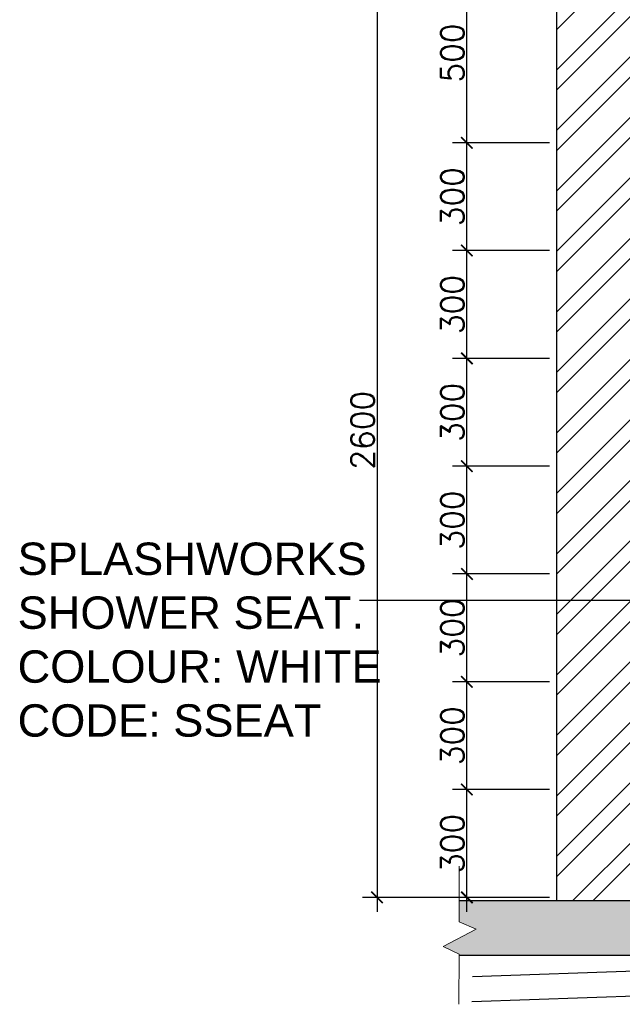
# Model space of a CAD drawing. Header units: millimetres. Extents: x -115474967 to 444143, y -74377 to 241828222.
# Tile 186 of 256: x -92352 to -90675, y 249448 to 252188. Entities that reach past the tile are written whole.
import ezdxf

# ---------------------------------------------------------------- set-up
doc = ezdxf.new("R2010")
doc.units = ezdxf.units.MM
doc.header["$MEASUREMENT"] = 0
for name, color, linetype in [('$0$FURNISH_', 7, 'Continuous'), ('0-HACH', 9, 'Continuous'), ('00-2 Walls', 4, 'Continuous'), ('00-6 H-Brickwork', 9, 'Continuous'), ('01-1 Notes', 7, 'Continuous'), ('DIMS-20', 9, 'Continuous'), ('STRU-CONC', 3, 'Continuous'), ('TEXT-20', 2, 'Continuous')]:
    doc.layers.add(name, color=color, linetype=linetype)
doc.layers.add('0-GEN-GENERAL', color=7, linetype='Continuous', lineweight=25)
doc.styles.add('ARIAL', font='arial.ttf')
doc.styles.add('DIMS', font='simplex.shx')
doc.dimstyles.new('DIM-20', dxfattribs={"dimscale": 4, "dimtxt": 10, "dimasz": 8, "dimexe": 10, "dimexo": 5, "dimgap": 4, "dimtad": 1, "dimdec": 0, "dimrnd": 5, "dimdsep": 46, "dimtxsty": 'DIMS', "dimblk": 'ARCHTICK', "dimcen": 25, "dimdle": 10, "dimclrd": 9, "dimclre": 9, "dimclrt": 4, "dimadec": 0, "dimazin": 0, "dimtfac": 1, "dimtdec": 0, "dimtmove": 2, "dimatfit": 2, "dimfxl": 1, "dimtolj": 1, "dimtzin": 0, "dimarcsym": 0})

# ---------------------------------------------------------------- blocks, each defined once
blk = doc.blocks.new('_ArchTick')
at = {"color": 0, "linetype": 'ByBlock', "const_width": 0.15}
blk.add_lwpolyline([(-0.5, -0.5), (0.5, 0.5)], dxfattribs=at)
blk = doc.blocks.new('*D238')
at = {"layer": 'Defpoints', "color": 0, "transparency": 16777216}
for p in [(-91107.7, 250045.8), (-90857.7, 250045.8), (-90857.7, 249745.8)]:
    blk.add_point(p, dxfattribs=at)
at = {"layer": 'DIMS-20', "color": 9, "lineweight": -2, "transparency": 16777216}
for p, q in [((-91107.7, 249705.8), (-91107.7, 250085.8)), ((-90877.7, 250045.8), (-91147.7, 250045.8)), ((-90877.7, 249745.8), (-91147.7, 249745.8))]:
    blk.add_line(p, q, dxfattribs=at)
at = {"layer": 'DIMS-20', "color": 9, "lineweight": -2, "transparency": 16777216, "xscale": 32, "yscale": 32, "zscale": 32}
for p, rotation in [((-91107.7, 250045.8), 90), ((-91107.7, 249745.8), 270)]:
    blk.add_blockref('_ArchTick', p, dxfattribs=dict(at, rotation=rotation))
at = {"layer": 'DIMS-20', "color": 4, "transparency": 16777216, "insert": (-91147.7, 249895.8), "char_height": 64, "attachment_point": 5, "rotation": 90, "style": 'DIMS'}
blk.add_mtext('\\A1;300', dxfattribs=at)
blk = doc.blocks.new('*D239')
at = {"layer": 'Defpoints', "color": 0, "transparency": 16777216}
for p in [(-91107.7, 250345.8), (-90857.7, 250345.8), (-90857.7, 250045.8)]:
    blk.add_point(p, dxfattribs=at)
at = {"layer": 'DIMS-20', "color": 9, "lineweight": -2, "transparency": 16777216}
for p, q in [((-91107.7, 250005.8), (-91107.7, 250385.8)), ((-90877.7, 250345.8), (-91147.7, 250345.8)), ((-90877.7, 250045.8), (-91147.7, 250045.8))]:
    blk.add_line(p, q, dxfattribs=at)
at = {"layer": 'DIMS-20', "color": 9, "lineweight": -2, "transparency": 16777216, "xscale": 32, "yscale": 32, "zscale": 32}
for p, rotation in [((-91107.7, 250345.8), 90), ((-91107.7, 250045.8), 270)]:
    blk.add_blockref('_ArchTick', p, dxfattribs=dict(at, rotation=rotation))
at = {"layer": 'DIMS-20', "color": 4, "transparency": 16777216, "insert": (-91147.7, 250195.8), "char_height": 64, "attachment_point": 5, "rotation": 90, "style": 'DIMS'}
blk.add_mtext('\\A1;300', dxfattribs=at)
blk = doc.blocks.new('*D240')
at = {"layer": 'Defpoints', "color": 0, "transparency": 16777216}
for p in [(-91107.7, 250645.8), (-90857.7, 250645.8), (-90857.7, 250345.8)]:
    blk.add_point(p, dxfattribs=at)
at = {"layer": 'DIMS-20', "color": 9, "lineweight": -2, "transparency": 16777216}
for p, q in [((-91107.7, 250305.8), (-91107.7, 250685.8)), ((-90877.7, 250645.8), (-91147.7, 250645.8)), ((-90877.7, 250345.8), (-91147.7, 250345.8))]:
    blk.add_line(p, q, dxfattribs=at)
at = {"layer": 'DIMS-20', "color": 9, "lineweight": -2, "transparency": 16777216, "xscale": 32, "yscale": 32, "zscale": 32}
for p, rotation in [((-91107.7, 250645.8), 90), ((-91107.7, 250345.8), 270)]:
    blk.add_blockref('_ArchTick', p, dxfattribs=dict(at, rotation=rotation))
at = {"layer": 'DIMS-20', "color": 4, "transparency": 16777216, "insert": (-91147.7, 250495.8), "char_height": 64, "attachment_point": 5, "rotation": 90, "style": 'DIMS'}
blk.add_mtext('\\A1;300', dxfattribs=at)
blk = doc.blocks.new('*D252')
at = {"layer": 'Defpoints', "color": 0, "transparency": 16777216}
for p in [(-91107.7, 250945.8), (-90857.7, 250945.8), (-90857.7, 250645.8)]:
    blk.add_point(p, dxfattribs=at)
at = {"layer": 'DIMS-20', "color": 9, "lineweight": -2, "transparency": 16777216}
for p, q in [((-91107.7, 250605.8), (-91107.7, 250985.8)), ((-90877.7, 250945.8), (-91147.7, 250945.8)), ((-90877.7, 250645.8), (-91147.7, 250645.8))]:
    blk.add_line(p, q, dxfattribs=at)
at = {"layer": 'DIMS-20', "color": 9, "lineweight": -2, "transparency": 16777216, "xscale": 32, "yscale": 32, "zscale": 32}
for p, rotation in [((-91107.7, 250945.8), 90), ((-91107.7, 250645.8), 270)]:
    blk.add_blockref('_ArchTick', p, dxfattribs=dict(at, rotation=rotation))
at = {"layer": 'DIMS-20', "color": 4, "transparency": 16777216, "insert": (-91147.7, 250795.8), "char_height": 64, "attachment_point": 5, "rotation": 90, "style": 'DIMS'}
blk.add_mtext('\\A1;300', dxfattribs=at)
blk = doc.blocks.new('*D253')
at = {"layer": 'Defpoints', "color": 0, "transparency": 16777216}
for p in [(-91107.7, 251245.8), (-90857.7, 251245.8), (-90857.7, 250945.8)]:
    blk.add_point(p, dxfattribs=at)
at = {"layer": 'DIMS-20', "color": 9, "lineweight": -2, "transparency": 16777216}
for p, q in [((-91107.7, 250905.8), (-91107.7, 251285.8)), ((-90877.7, 251245.8), (-91147.7, 251245.8)), ((-90877.7, 250945.8), (-91147.7, 250945.8))]:
    blk.add_line(p, q, dxfattribs=at)
at = {"layer": 'DIMS-20', "color": 9, "lineweight": -2, "transparency": 16777216, "xscale": 32, "yscale": 32, "zscale": 32}
for p, rotation in [((-91107.7, 251245.8), 90), ((-91107.7, 250945.8), 270)]:
    blk.add_blockref('_ArchTick', p, dxfattribs=dict(at, rotation=rotation))
at = {"layer": 'DIMS-20', "color": 4, "transparency": 16777216, "insert": (-91147.7, 251095.8), "char_height": 64, "attachment_point": 5, "rotation": 90, "style": 'DIMS'}
blk.add_mtext('\\A1;300', dxfattribs=at)
blk = doc.blocks.new('*D254')
at = {"layer": 'Defpoints', "color": 0, "transparency": 16777216}
for p in [(-91107.7, 251545.8), (-90857.7, 251545.8), (-90857.7, 251245.8)]:
    blk.add_point(p, dxfattribs=at)
at = {"layer": 'DIMS-20', "color": 9, "lineweight": -2, "transparency": 16777216}
for p, q in [((-91107.7, 251205.8), (-91107.7, 251585.8)), ((-90877.7, 251545.8), (-91147.7, 251545.8)), ((-90877.7, 251245.8), (-91147.7, 251245.8))]:
    blk.add_line(p, q, dxfattribs=at)
at = {"layer": 'DIMS-20', "color": 9, "lineweight": -2, "transparency": 16777216, "xscale": 32, "yscale": 32, "zscale": 32}
for p, rotation in [((-91107.7, 251545.8), 90), ((-91107.7, 251245.8), 270)]:
    blk.add_blockref('_ArchTick', p, dxfattribs=dict(at, rotation=rotation))
at = {"layer": 'DIMS-20', "color": 4, "transparency": 16777216, "insert": (-91147.7, 251395.8), "char_height": 64, "attachment_point": 5, "rotation": 90, "style": 'DIMS'}
blk.add_mtext('\\A1;300', dxfattribs=at)
blk = doc.blocks.new('*D255')
at = {"layer": 'Defpoints', "color": 0, "transparency": 16777216}
for p in [(-91107.7, 251845.8), (-90857.7, 251845.8), (-90857.7, 251545.8)]:
    blk.add_point(p, dxfattribs=at)
at = {"layer": 'DIMS-20', "color": 9, "lineweight": -2, "transparency": 16777216}
for p, q in [((-91107.7, 251505.8), (-91107.7, 251885.8)), ((-90877.7, 251845.8), (-91147.7, 251845.8)), ((-90877.7, 251545.8), (-91147.7, 251545.8))]:
    blk.add_line(p, q, dxfattribs=at)
at = {"layer": 'DIMS-20', "color": 9, "lineweight": -2, "transparency": 16777216, "xscale": 32, "yscale": 32, "zscale": 32}
for p, rotation in [((-91107.7, 251845.8), 90), ((-91107.7, 251545.8), 270)]:
    blk.add_blockref('_ArchTick', p, dxfattribs=dict(at, rotation=rotation))
at = {"layer": 'DIMS-20', "color": 4, "transparency": 16777216, "insert": (-91147.7, 251695.8), "char_height": 64, "attachment_point": 5, "rotation": 90, "style": 'DIMS'}
blk.add_mtext('\\A1;300', dxfattribs=at)
blk = doc.blocks.new('*D256')
at = {"layer": 'Defpoints', "color": 0, "transparency": 16777216}
for p in [(-91107.7, 252345.8), (-90857.7, 252345.8), (-90857.7, 251845.8)]:
    blk.add_point(p, dxfattribs=at)
at = {"layer": 'DIMS-20', "color": 9, "lineweight": -2, "transparency": 16777216}
for p, q in [((-91107.7, 251805.8), (-91107.7, 252385.8)), ((-90877.7, 252345.8), (-91147.7, 252345.8)), ((-90877.7, 251845.8), (-91147.7, 251845.8))]:
    blk.add_line(p, q, dxfattribs=at)
at = {"layer": 'DIMS-20', "color": 9, "lineweight": -2, "transparency": 16777216, "xscale": 32, "yscale": 32, "zscale": 32}
for p, rotation in [((-91107.7, 252345.8), 90), ((-91107.7, 251845.8), 270)]:
    blk.add_blockref('_ArchTick', p, dxfattribs=dict(at, rotation=rotation))
at = {"layer": 'DIMS-20', "color": 4, "transparency": 16777216, "insert": (-91147.7, 252095.8), "char_height": 64, "attachment_point": 5, "rotation": 90, "style": 'DIMS'}
blk.add_mtext('\\A1;500', dxfattribs=at)
blk = doc.blocks.new('*D257')
at = {"layer": 'Defpoints', "color": 0, "transparency": 16777216}
for p in [(-91107.7, 252345.8), (-91357.7, 249745.8), (-91107.7, 249745.8)]:
    blk.add_point(p, dxfattribs=at)
at = {"layer": 'DIMS-20', "color": 9, "lineweight": -2, "transparency": 16777216}
for p, q in [((-91357.7, 252385.8), (-91357.7, 249705.8)), ((-91127.7, 252345.8), (-91397.7, 252345.8)), ((-91127.7, 249745.8), (-91397.7, 249745.8))]:
    blk.add_line(p, q, dxfattribs=at)
at = {"layer": 'DIMS-20', "color": 9, "lineweight": -2, "transparency": 16777216, "xscale": 32, "yscale": 32, "zscale": 32}
for p, rotation in [((-91357.7, 252345.8), 90), ((-91357.7, 249745.8), 270)]:
    blk.add_blockref('_ArchTick', p, dxfattribs=dict(at, rotation=rotation))
at = {"layer": 'DIMS-20', "color": 4, "transparency": 16777216, "insert": (-91397.7, 251045.8), "char_height": 64, "attachment_point": 5, "rotation": 90, "style": 'DIMS'}
blk.add_mtext('\\A1;2600', dxfattribs=at)

msp = doc.modelspace()

# ---------------------------------------------------------------- hatches: boundary and pattern name
at = {"layer": '0-HACH'}
h = msp.add_hatch(dxfattribs=at)
h.set_pattern_fill('AR-CONC', color=8, scale=0.8, style=0)
h.set_pattern_definition([(50, (-410254.66, 216931.84), (145.747735, -12.75127), [15.24, -167.64]), (355, (-410254.66, 216931.84), (-28.19474, 152.845476), [12.192, -134.11247]), (100.451445, (-410242.51, 216930.78), (117.553, 140.0942), [12.95201, -142.472196]), (46.1842, (-410254.66, 216972.48), (216.86323, -33.63386), [22.86, -251.46]), (96.63556, (-410236.58, 216969.68), (189.92331, 197.9409), [19.42802, -213.70849]), (351.18415, (-410254.66, 216972.48), (189.9233, 197.9409), [18.28797, -201.16779]), (21, (-410234.34, 216962.32), (121.291513, -81.81216), [15.24, -167.64]), (326, (-410234.34, 216962.32), (49.44162, 147.35037), [12.192, -134.112]), (71.451445, (-410224.23, 216955.5), (170.733135, 65.538215), [12.95201, -142.47195]), (37.5, (-410254.656, 216931.844), (2.470883, 67.644031), [0, -132.4864, 0, -136.144, 0, -134.62]), (7.5, (-410254.656, 216931.844), (53.45573, 80.14446), [0, -77.6224, 0, -129.4384, 0, -51.308]), (327.5, (-410299.97, 216931.844), (108.472476, -4.582995), [0, -50.8, 0, -158.496, 0, -210.312]), (317.5, (-410320.29, 216931.84), (118.503345, 20.341193), [0, -66.04, 0, -105.2576, 0, -149.352])])
h.paths.add_polyline_path([(-87383.66027, 249584.58627), (-87383.65982, 249586.54035), (-87427.82261, 249608.01807), (-87335.98019, 249655.7836), (-87383.63747, 249676.60429), (-87383.64088, 249735.77192), (-91129.56975, 249735.77192), (-91129.56643, 249677.96623), (-91081.90915, 249657.14554), (-91173.75156, 249609.38001), (-91122.77033, 249584.58627)])
at = {"layer": '00-6 H-Brickwork'}
h = msp.add_hatch(dxfattribs=at)
h.set_pattern_fill('ANSI32', color=256, scale=12.5, angle=360)
h.set_pattern_definition([(45, (-212570.45, 146332.55), (-84.1899, 84.1899), []), (45, (-212514.32, 146332.55), (-84.1899, 84.1899), [])])
h.paths.add_polyline_path([(-90627.65359, 252495.73934), (-90690.33094, 252495.75402), (-90711.80866, 252451.59123), (-90734.78989, 252495.77899), (-90857.65359, 252495.77192), (-90857.65359, 249735.77192), (-90627.65359, 249735.77192)])

# ---------------------------------------------------------------- linework, layer by layer
at = {"layer": '$0$FURNISH_', "color": 9}
for p, q in [((-90368.10243, 249550.17529, 75501.79002), (-91091.86732, 249524.60663, 75501.79002)), ((-90322.25348, 249481.90523, 75501.79002), (-91094.03395, 249454.64031, 75501.79002))]:
    msp.add_line(p, q, dxfattribs=at)
at = {"layer": '0-GEN-GENERAL', "lineweight": 0}
msp.add_lwpolyline([(-91129.62153, 249448.1089), (-91129.58877, 249587.90229), (-91173.75156, 249609.38001), (-91081.90915, 249657.14554), (-91129.56643, 249677.96623), (-91129.57531, 249832.48365)], dxfattribs=at)
at = {"layer": '00-2 Walls'}
msp.add_line((-90857.65359, 249735.77192), (-90857.65359, 252495.73934), dxfattribs=at)
at = {"layer": 'STRU-CONC', "color": 3}
for p, q in [((-87383.64088, 249735.77192), (-91129.56975, 249735.77192)), ((-91129.58955, 249584.58627), (-87383.66027, 249584.58627))]:
    msp.add_line(p, q, dxfattribs=at)

# ---------------------------------------------------------------- texts
at = {"layer": '01-1 Notes', "insert": (-92357.54377, 250733.18039), "char_height": 90, "width": 1150.8194497, "attachment_point": 1, "style": 'ARIAL'}
msp.add_mtext('SPLASHWORKS SHOWER SEAT. COLOUR: WHITE\\PCODE: SSEAT', dxfattribs=at)

# ---------------------------------------------------------------- dimensions: what is measured, and where the dimension line sits
at = {"layer": 'DIMS-20'}
for base, p1, p2, picture, middle in [((-91357.65359, 249745.77192), (-91107.65359, 252345.77192), (-91107.65359, 249745.77192), '*D257', (-91397.65359, 251045.77192)), ((-91107.65359, 252345.77192), (-90857.65359, 251845.77192), (-90857.65359, 252345.77192), '*D256', (-91147.65359, 252095.77192)), ((-91107.65359, 251845.77192), (-90857.65359, 251545.77192), (-90857.65359, 251845.77192), '*D255', (-91147.65359, 251695.77192)), ((-91107.65359, 251545.77192), (-90857.65359, 251245.77192), (-90857.65359, 251545.77192), '*D254', (-91147.65359, 251395.77192)), ((-91107.65359, 251245.77192), (-90857.65359, 250945.77192), (-90857.65359, 251245.77192), '*D253', (-91147.65359, 251095.77192)), ((-91107.65359, 250945.77192), (-90857.65359, 250645.77192), (-90857.65359, 250945.77192), '*D252', (-91147.65359, 250795.77192)), ((-91107.65359, 250645.77192), (-90857.65359, 250345.77192), (-90857.65359, 250645.77192), '*D240', (-91147.65359, 250495.77192)), ((-91107.65359, 250345.77192), (-90857.65359, 250045.77192), (-90857.65359, 250345.77192), '*D239', (-91147.65359, 250195.77192)), ((-91107.65359, 250045.77192), (-90857.65359, 249745.77192), (-90857.65359, 250045.77192), '*D238', (-91147.65359, 249895.77192))]:
    dim = msp.add_linear_dim(base=base, p1=p1, p2=p2, angle=90, dimstyle='DIM-20', override={"dimtxt": 16, "dimgap": 2}, dxfattribs=at)
    dim.commit()
    dim.dimension.update_dxf_attribs({"geometry": picture, "text_midpoint": middle})

# ---------------------------------------------------------------- leaders
at = {"layer": 'TEXT-20', "color": 7, "ltscale": 0.5}
msp.add_leader([(-90036.00114, 250171.84365), (-90036.00114, 250571.84365), (-91406.00114, 250571.84365)], dimstyle='DIM-20', override={"dimasz": 15, "dimtad": 0}, dxfattribs=at)

doc.saveas('drawing.dxf')
